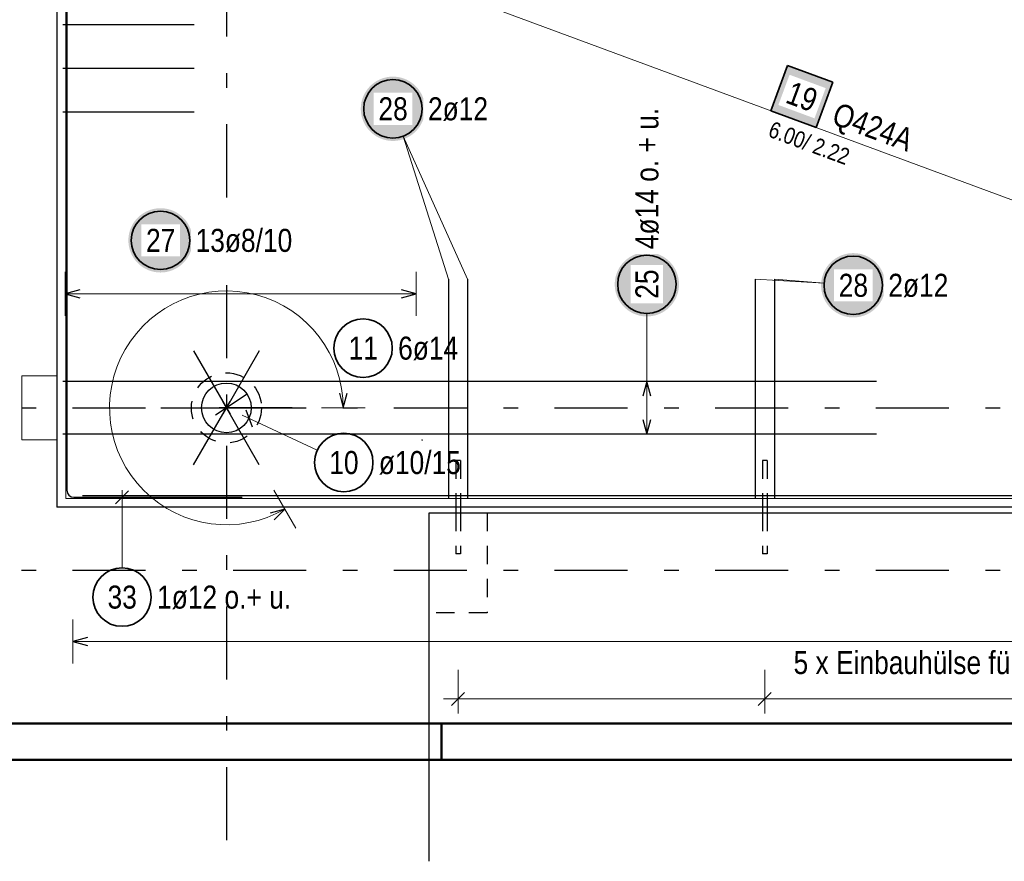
# Model space of a CAD drawing. Header units: millimetres. Extents: x -4 to 113, y -17 to 52.
# Tile 3 of 91: x 7.61 to 14.35, y -0.69 to 5.07. Entities that reach past the tile are written whole.
import ezdxf

# ---------------------------------------------------------------- set-up
doc = ezdxf.new("R2010")
doc.units = ezdxf.units.MM
doc.linetypes.add('DASHDOTX2', pattern=[2, 1, -0.5, 0, -0.5])
doc.linetypes.add('HIDDEN', pattern=[0.375, 0.25, -0.125])
for name, color, linetype, lineweight in [('Achsen', 7, 'Continuous', 20), ('Mattenbewehrung', 7, 'Continuous', 20), ('Schraffuren', 7, 'Continuous', 20), ('Stabstahl', 7, 'Continuous', 20)]:
    doc.layers.add(name, color=color, linetype=linetype, lineweight=lineweight)
doc.styles.add('Arial Narrow', font='ARIALN.TTF')

msp = doc.modelspace()

# ---------------------------------------------------------------- hatches: boundary and pattern name
at = {"layer": 'Mattenbewehrung', "lineweight": 18, "true_color": 0xffffff}
msp.add_hatch(color=7, dxfattribs=at).paths.add_polyline_path([(13.178708, 4.638761), (12.869213, 4.753274), (12.7547, 4.44378), (13.064195, 4.329267)])
at = {"layer": 'Stabstahl', "lineweight": 25, "true_color": 0xffffff}
for points in [[(10.386652, 4.457196), (10.386518, 4.464873), (10.386116, 4.472542), (10.385447, 4.480192), (10.384511, 4.487814), (10.38331, 4.495398), (10.381845, 4.502936), (10.380117, 4.510418), (10.37813, 4.517836), (10.375885, 4.525179), (10.373385, 4.53244), (10.370633, 4.539609), (10.367632, 4.546678), (10.364387, 4.553637), (10.360901, 4.560479), (10.357178, 4.567196), (10.353223, 4.573778), (10.349041, 4.580218), (10.344636, 4.586508), (10.340015, 4.592641), (10.335182, 4.598609), (10.330144, 4.604404), (10.324907, 4.61002), (10.319477, 4.61545), (10.313861, 4.620687), (10.308066, 4.625725), (10.302098, 4.630558), (10.295965, 4.635179), (10.289675, 4.639584), (10.283235, 4.643766), (10.276652, 4.647721), (10.269936, 4.651444), (10.263094, 4.65493), (10.256134, 4.658176), (10.249066, 4.661176), (10.241897, 4.663928), (10.234636, 4.666428), (10.227293, 4.668673), (10.219875, 4.670661), (10.212393, 4.672388), (10.204855, 4.673853), (10.19727, 4.675055), (10.189649, 4.67599), (10.181999, 4.67666), (10.17433, 4.677062), (10.166652, 4.677196), (10.158974, 4.677062), (10.151306, 4.67666), (10.143656, 4.67599), (10.136034, 4.675055), (10.12845, 4.673853), (10.120912, 4.672388), (10.11343, 4.670661), (10.106012, 4.668673), (10.098669, 4.666428), (10.091408, 4.663928), (10.084239, 4.661176), (10.07717, 4.658176), (10.070211, 4.65493), (10.063369, 4.651444), (10.056652, 4.647721), (10.05007, 4.643766), (10.04363, 4.639584), (10.03734, 4.635179), (10.031207, 4.630558), (10.025239, 4.625725), (10.019444, 4.620687), (10.013828, 4.61545), (10.008398, 4.61002), (10.003161, 4.604404), (9.998123, 4.598609), (9.99329, 4.592641), (9.988669, 4.586508), (9.984264, 4.580218), (9.980082, 4.573778), (9.976127, 4.567196), (9.972404, 4.560479), (9.968918, 4.553637), (9.965672, 4.546678), (9.962672, 4.539609), (9.95992, 4.53244), (9.95742, 4.525179), (9.955175, 4.517836), (9.953187, 4.510418), (9.95146, 4.502936), (9.949995, 4.495398), (9.948793, 4.487814), (9.947858, 4.480192), (9.947188, 4.472542), (9.946786, 4.464873), (9.946652, 4.457196), (9.946786, 4.449518), (9.947188, 4.441849), (9.947858, 4.434199), (9.948793, 4.426578), (9.949995, 4.418993), (9.95146, 4.411455), (9.953187, 4.403973), (9.955175, 4.396555), (9.95742, 4.389212), (9.95992, 4.381951), (9.962672, 4.374782), (9.965672, 4.367714), (9.968918, 4.360754), (9.972404, 4.353912), (9.976127, 4.347196), (9.980082, 4.340613), (9.984264, 4.334173), (9.988669, 4.327883), (9.99329, 4.32175), (9.998123, 4.315782), (10.003161, 4.309987), (10.008398, 4.304371), (10.013828, 4.298941), (10.019444, 4.293704), (10.025239, 4.288666), (10.031207, 4.283833), (10.03734, 4.279212), (10.04363, 4.274807), (10.05007, 4.270625), (10.056652, 4.26667), (10.063369, 4.262947), (10.070211, 4.259461), (10.07717, 4.256216), (10.084239, 4.253215), (10.091408, 4.250463), (10.098669, 4.247963), (10.106012, 4.245718), (10.11343, 4.243731), (10.120912, 4.242003), (10.12845, 4.240538), (10.136034, 4.239337), (10.143656, 4.238401), (10.151306, 4.237732), (10.158974, 4.23733), (10.166652, 4.237196), (10.17433, 4.23733), (10.181999, 4.237732), (10.189649, 4.238401), (10.19727, 4.239337), (10.204855, 4.240538), (10.212393, 4.242003), (10.219875, 4.243731), (10.227293, 4.245718), (10.234636, 4.247963), (10.241897, 4.250463), (10.249066, 4.253215), (10.256134, 4.256216), (10.263094, 4.259461), (10.269936, 4.262947), (10.276652, 4.26667), (10.283235, 4.270625), (10.289675, 4.274807), (10.295965, 4.279212), (10.302098, 4.283833), (10.308066, 4.288666), (10.313861, 4.293704), (10.319477, 4.298941), (10.324907, 4.304371), (10.330144, 4.309987), (10.335182, 4.315782), (10.340015, 4.32175), (10.344636, 4.327883), (10.349041, 4.334173), (10.353223, 4.340613), (10.357178, 4.347196), (10.360901, 4.353912), (10.364387, 4.360754), (10.367632, 4.367714), (10.370633, 4.374782), (10.373385, 4.381951), (10.375885, 4.389212), (10.37813, 4.396555), (10.380117, 4.403973), (10.381845, 4.411455), (10.38331, 4.418993), (10.384511, 4.426578), (10.385447, 4.434199), (10.386116, 4.441849)], [(8.795392, 3.556577), (8.795258, 3.564255), (8.794856, 3.571924), (8.794187, 3.579573), (8.793251, 3.587195), (8.79205, 3.59478), (8.790584, 3.602318), (8.788857, 3.6098), (8.786869, 3.617217), (8.784624, 3.624561), (8.782124, 3.631822), (8.779372, 3.638991), (8.776372, 3.646059), (8.773127, 3.653019), (8.76964, 3.659861), (8.765917, 3.666577), (8.761962, 3.673159), (8.75778, 3.6796), (8.753376, 3.68589), (8.748754, 3.692023), (8.743922, 3.697991), (8.738884, 3.703786), (8.733647, 3.709402), (8.728217, 3.714832), (8.722601, 3.720069), (8.716805, 3.725107), (8.710837, 3.72994), (8.704705, 3.734561), (8.698414, 3.738965), (8.691974, 3.743148), (8.685392, 3.747103), (8.678676, 3.750826), (8.671834, 3.754312), (8.664874, 3.757557), (8.657805, 3.760558), (8.650636, 3.76331), (8.643376, 3.76581), (8.636032, 3.768055), (8.628615, 3.770042), (8.621132, 3.77177), (8.613594, 3.773235), (8.60601, 3.774436), (8.598388, 3.775372), (8.590738, 3.776041), (8.58307, 3.776443), (8.575392, 3.776577), (8.567714, 3.776443), (8.560045, 3.776041), (8.552396, 3.775372), (8.544774, 3.774436), (8.537189, 3.773235), (8.529651, 3.77177), (8.522169, 3.770042), (8.514752, 3.768055), (8.507408, 3.76581), (8.500147, 3.76331), (8.492978, 3.760558), (8.48591, 3.757557), (8.47895, 3.754312), (8.472108, 3.750826), (8.465392, 3.747103), (8.45881, 3.743148), (8.452369, 3.738965), (8.446079, 3.734561), (8.439946, 3.72994), (8.433979, 3.725107), (8.428183, 3.720069), (8.422567, 3.714832), (8.417137, 3.709402), (8.4119, 3.703786), (8.406862, 3.697991), (8.402029, 3.692023), (8.397408, 3.68589), (8.393004, 3.6796), (8.388821, 3.673159), (8.384866, 3.666577), (8.381143, 3.659861), (8.377657, 3.653019), (8.374412, 3.646059), (8.371411, 3.638991), (8.368659, 3.631822), (8.366159, 3.624561), (8.363914, 3.617217), (8.361927, 3.6098), (8.360199, 3.602318), (8.358734, 3.59478), (8.357533, 3.587195), (8.356597, 3.579573), (8.355928, 3.571924), (8.355526, 3.564255), (8.355392, 3.556577), (8.355526, 3.548899), (8.355928, 3.541231), (8.356597, 3.533581), (8.357533, 3.525959), (8.358734, 3.518375), (8.360199, 3.510837), (8.361927, 3.503354), (8.363914, 3.495937), (8.366159, 3.488593), (8.368659, 3.481333), (8.371411, 3.474164), (8.374412, 3.467095), (8.377657, 3.460136), (8.381143, 3.453293), (8.384866, 3.446577), (8.388821, 3.439995), (8.393004, 3.433555), (8.397408, 3.427264), (8.402029, 3.421132), (8.406862, 3.415164), (8.4119, 3.409368), (8.417137, 3.403752), (8.422567, 3.398322), (8.428183, 3.393085), (8.433979, 3.388047), (8.439946, 3.383215), (8.446079, 3.378593), (8.452369, 3.374189), (8.45881, 3.370007), (8.465392, 3.366052), (8.472108, 3.362329), (8.47895, 3.358843), (8.48591, 3.355597), (8.492978, 3.352597), (8.500147, 3.349845), (8.507408, 3.347345), (8.514752, 3.3451), (8.522169, 3.343112), (8.529651, 3.341385), (8.537189, 3.33992), (8.544774, 3.338718), (8.552396, 3.337782), (8.560045, 3.337113), (8.567714, 3.336711), (8.575392, 3.336577), (8.58307, 3.336711), (8.590738, 3.337113), (8.598388, 3.337782), (8.60601, 3.338718), (8.613594, 3.33992), (8.621132, 3.341385), (8.628615, 3.343112), (8.636032, 3.3451), (8.643376, 3.347345), (8.650636, 3.349845), (8.657805, 3.352597), (8.664874, 3.355597), (8.671834, 3.358843), (8.678676, 3.362329), (8.685392, 3.366052), (8.691974, 3.370007), (8.698414, 3.374189), (8.704705, 3.378593), (8.710837, 3.383215), (8.716805, 3.388047), (8.722601, 3.393085), (8.728217, 3.398322), (8.733647, 3.403752), (8.738884, 3.409368), (8.743922, 3.415164), (8.748754, 3.421132), (8.753376, 3.427264), (8.75778, 3.433555), (8.761962, 3.439995), (8.765917, 3.446577), (8.76964, 3.453293), (8.773127, 3.460136), (8.776372, 3.467095), (8.779372, 3.474164), (8.782124, 3.481333), (8.784624, 3.488593), (8.786869, 3.495937), (8.788857, 3.503354), (8.790584, 3.510837), (8.79205, 3.518375), (8.793251, 3.525959), (8.794187, 3.533581), (8.794856, 3.541231)], [(12.12543, 3.255864), (12.125296, 3.263542), (12.124894, 3.271211), (12.124225, 3.278861), (12.123289, 3.286482), (12.122087, 3.294067), (12.120622, 3.301605), (12.118895, 3.309087), (12.116907, 3.316505), (12.114662, 3.323848), (12.112162, 3.331109), (12.10941, 3.338278), (12.10641, 3.345346), (12.103164, 3.352306), (12.099678, 3.359148), (12.095955, 3.365864), (12.092, 3.372447), (12.087818, 3.378887), (12.083413, 3.385177), (12.078792, 3.39131), (12.073959, 3.397278), (12.068922, 3.403073), (12.063684, 3.408689), (12.058255, 3.414119), (12.052638, 3.419356), (12.046843, 3.424394), (12.040875, 3.429227), (12.034742, 3.433848), (12.028452, 3.438253), (12.022012, 3.442435), (12.01543, 3.44639), (12.008713, 3.450113), (12.001871, 3.453599), (11.994912, 3.456844), (11.987843, 3.459845), (11.980674, 3.462597), (11.973413, 3.465097), (11.96607, 3.467342), (11.958653, 3.469329), (11.95117, 3.471057), (11.943632, 3.472522), (11.936048, 3.473723), (11.928426, 3.474659), (11.920776, 3.475328), (11.913108, 3.47573), (11.90543, 3.475864), (11.897752, 3.47573), (11.890083, 3.475328), (11.882433, 3.474659), (11.874812, 3.473723), (11.867227, 3.472522), (11.859689, 3.471057), (11.852207, 3.469329), (11.844789, 3.467342), (11.837446, 3.465097), (11.830185, 3.462597), (11.823016, 3.459845), (11.815948, 3.456844), (11.808988, 3.453599), (11.802146, 3.450113), (11.79543, 3.44639), (11.788847, 3.442435), (11.782407, 3.438253), (11.776117, 3.433848), (11.769984, 3.429227), (11.764016, 3.424394), (11.758221, 3.419356), (11.752605, 3.414119), (11.747175, 3.408689), (11.741938, 3.403073), (11.7369, 3.397278), (11.732067, 3.39131), (11.727446, 3.385177), (11.723041, 3.378887), (11.718859, 3.372447), (11.714904, 3.365864), (11.711181, 3.359148), (11.707695, 3.352306), (11.70445, 3.345346), (11.701449, 3.338278), (11.698697, 3.331109), (11.696197, 3.323848), (11.693952, 3.316505), (11.691965, 3.309087), (11.690237, 3.301605), (11.688772, 3.294067), (11.687571, 3.286482), (11.686635, 3.278861), (11.685966, 3.271211), (11.685564, 3.263542), (11.68543, 3.255864), (11.685564, 3.248187), (11.685966, 3.240518), (11.686635, 3.232868), (11.687571, 3.225246), (11.688772, 3.217662), (11.690237, 3.210124), (11.691965, 3.202642), (11.693952, 3.195224), (11.696197, 3.187881), (11.698697, 3.18062), (11.701449, 3.173451), (11.70445, 3.166382), (11.707695, 3.159423), (11.711181, 3.152581), (11.714904, 3.145864), (11.718859, 3.139282), (11.723041, 3.132842), (11.727446, 3.126552), (11.732067, 3.120419), (11.7369, 3.114451), (11.741938, 3.108656), (11.747175, 3.10304), (11.752605, 3.09761), (11.758221, 3.092373), (11.764016, 3.087335), (11.769984, 3.082502), (11.776117, 3.077881), (11.782407, 3.073476), (11.788847, 3.069294), (11.79543, 3.065339), (11.802146, 3.061616), (11.808988, 3.05813), (11.815948, 3.054884), (11.823016, 3.051884), (11.830185, 3.049132), (11.837446, 3.046632), (11.844789, 3.044387), (11.852207, 3.042399), (11.859689, 3.040672), (11.867227, 3.039207), (11.874812, 3.038005), (11.882433, 3.03707), (11.890083, 3.0364), (11.897752, 3.035998), (11.90543, 3.035864), (11.913108, 3.035998), (11.920776, 3.0364), (11.928426, 3.03707), (11.936048, 3.038005), (11.943632, 3.039207), (11.95117, 3.040672), (11.958653, 3.042399), (11.96607, 3.044387), (11.973413, 3.046632), (11.980674, 3.049132), (11.987843, 3.051884), (11.994912, 3.054884), (12.001871, 3.05813), (12.008713, 3.061616), (12.01543, 3.065339), (12.022012, 3.069294), (12.028452, 3.073476), (12.034742, 3.077881), (12.040875, 3.082502), (12.046843, 3.087335), (12.052638, 3.092373), (12.058255, 3.09761), (12.063684, 3.10304), (12.068922, 3.108656), (12.073959, 3.114451), (12.078792, 3.120419), (12.083413, 3.126552), (12.087818, 3.132842), (12.092, 3.139282), (12.095955, 3.145864), (12.099678, 3.152581), (12.103164, 3.159423), (12.10641, 3.166382), (12.10941, 3.173451), (12.112162, 3.18062), (12.114662, 3.187881), (12.116907, 3.195224), (12.118895, 3.202642), (12.120622, 3.210124), (12.122087, 3.217662), (12.123289, 3.225246), (12.124225, 3.232868), (12.124894, 3.240518)], [(13.538238, 3.249112), (13.538104, 3.25679), (13.537702, 3.264458), (13.537033, 3.272108), (13.536097, 3.27973), (13.534896, 3.287314), (13.533431, 3.294852), (13.531703, 3.302334), (13.529716, 3.309752), (13.527471, 3.317095), (13.524971, 3.324356), (13.522219, 3.331525), (13.519218, 3.338594), (13.515973, 3.345553), (13.512487, 3.352395), (13.508764, 3.359112), (13.504809, 3.365694), (13.500627, 3.372134), (13.496222, 3.378424), (13.491601, 3.384557), (13.486768, 3.390525), (13.48173, 3.39632), (13.476493, 3.401937), (13.471063, 3.407366), (13.465447, 3.412604), (13.459652, 3.417641), (13.453684, 3.422474), (13.447551, 3.427095), (13.441261, 3.4315), (13.434821, 3.435682), (13.428238, 3.439637), (13.421522, 3.44336), (13.41468, 3.446846), (13.40772, 3.450092), (13.400652, 3.453092), (13.393483, 3.455844), (13.386222, 3.458344), (13.378879, 3.460589), (13.371461, 3.462577), (13.363979, 3.464304), (13.356441, 3.465769), (13.348856, 3.466971), (13.341235, 3.467906), (13.333585, 3.468576), (13.325916, 3.468978), (13.318238, 3.469112), (13.31056, 3.468978), (13.302892, 3.468576), (13.295242, 3.467906), (13.28762, 3.466971), (13.280036, 3.465769), (13.272498, 3.464304), (13.265016, 3.462577), (13.257598, 3.460589), (13.250255, 3.458344), (13.242994, 3.455844), (13.235825, 3.453092), (13.228756, 3.450092), (13.221797, 3.446846), (13.214955, 3.44336), (13.208238, 3.439637), (13.201656, 3.435682), (13.195216, 3.4315), (13.188926, 3.427095), (13.182793, 3.422474), (13.176825, 3.417641), (13.17103, 3.412604), (13.165414, 3.407366), (13.159984, 3.401937), (13.154746, 3.39632), (13.149709, 3.390525), (13.144876, 3.384557), (13.140255, 3.378424), (13.13585, 3.372134), (13.131668, 3.365694), (13.127713, 3.359112), (13.12399, 3.352395), (13.120504, 3.345553), (13.117258, 3.338594), (13.114258, 3.331525), (13.111506, 3.324356), (13.109006, 3.317095), (13.106761, 3.309752), (13.104773, 3.302334), (13.103046, 3.294852), (13.101581, 3.287314), (13.100379, 3.27973), (13.099444, 3.272108), (13.098774, 3.264458), (13.098372, 3.25679), (13.098238, 3.249112), (13.098372, 3.241434), (13.098774, 3.233765), (13.099444, 3.226115), (13.100379, 3.218494), (13.101581, 3.210909), (13.103046, 3.203371), (13.104773, 3.195889), (13.106761, 3.188471), (13.109006, 3.181128), (13.111506, 3.173867), (13.114258, 3.166698), (13.117258, 3.15963), (13.120504, 3.15267), (13.12399, 3.145828), (13.127713, 3.139112), (13.131668, 3.132529), (13.13585, 3.126089), (13.140255, 3.119799), (13.144876, 3.113666), (13.149709, 3.107698), (13.154746, 3.101903), (13.159984, 3.096287), (13.165414, 3.090857), (13.17103, 3.08562), (13.176825, 3.080582), (13.182793, 3.075749), (13.188926, 3.071128), (13.195216, 3.066723), (13.201656, 3.062541), (13.208238, 3.058586), (13.214955, 3.054863), (13.221797, 3.051377), (13.228756, 3.048132), (13.235825, 3.045131), (13.242994, 3.042379), (13.250255, 3.039879), (13.257598, 3.037634), (13.265016, 3.035647), (13.272498, 3.033919), (13.280036, 3.032454), (13.28762, 3.031253), (13.295242, 3.030317), (13.302892, 3.029648), (13.31056, 3.029246), (13.318238, 3.029112), (13.325916, 3.029246), (13.333585, 3.029648), (13.341235, 3.030317), (13.348856, 3.031253), (13.356441, 3.032454), (13.363979, 3.033919), (13.371461, 3.035647), (13.378879, 3.037634), (13.386222, 3.039879), (13.393483, 3.042379), (13.400652, 3.045131), (13.40772, 3.048132), (13.41468, 3.051377), (13.421522, 3.054863), (13.428238, 3.058586), (13.434821, 3.062541), (13.441261, 3.066723), (13.447551, 3.071128), (13.453684, 3.075749), (13.459652, 3.080582), (13.465447, 3.08562), (13.471063, 3.090857), (13.476493, 3.096287), (13.48173, 3.101903), (13.486768, 3.107698), (13.491601, 3.113666), (13.496222, 3.119799), (13.500627, 3.126089), (13.504809, 3.132529), (13.508764, 3.139112), (13.512487, 3.145828), (13.515973, 3.15267), (13.519218, 3.15963), (13.522219, 3.166698), (13.524971, 3.173867), (13.527471, 3.181128), (13.529716, 3.188471), (13.531703, 3.195889), (13.533431, 3.203371), (13.534896, 3.210909), (13.536097, 3.218494), (13.537033, 3.226115), (13.537702, 3.233765)]]:
    msp.add_hatch(color=7, dxfattribs=at).paths.add_polyline_path(points)

# ---------------------------------------------------------------- linework, layer by layer
at = {"color": 3, "linetype": 'Continuous', "lineweight": 25}
for p, q in [((7.866531, 6.630196), (7.866531, 1.730196)), ((44.756532, 1.730196), (7.866531, 1.730196)), ((10.412233, 1.690196), (10.412233, -0.69339)), ((19.212244, 1.690177), (10.412233, 1.690177)), ((10.596233, 1.730196), (10.596233, 1.690177)), ((10.628233, 1.730196), (10.628233, 1.690177)), ((12.696233, 1.730196), (12.696233, 1.690177)), ((12.728233, 1.730196), (12.728233, 1.690177))]:
    msp.add_line(p, q, dxfattribs=at)
at = {"color": 3, "linetype": 'Continuous', "lineweight": 25, "ltscale": 0.5}
for p, q in [((7.93423, 2.997796), (7.93423, 1.845796)), ((8.356143, 1.84199), (8.267755, 1.753602)), ((7.98223, 1.797796), (9.13423, 1.797796)), ((8.041232, 1.810196), (28.041232, 1.810196))]:
    msp.add_line(p, q, dxfattribs=at)
at = {"color": 7, "linetype": 'Continuous', "lineweight": 18}
for p, q in [((7.86623, 2.630196), (7.62623, 2.630196)), ((7.62623, 2.630196), (7.62623, 2.190196)), ((7.86623, 2.630196), (7.86623, 2.190196)), ((7.86623, 2.190196), (7.62623, 2.190196))]:
    msp.add_line(p, q, dxfattribs=at)
at = {"color": 3, "linetype": 'HIDDEN', "lineweight": 25, "ltscale": 0.5}
for p, q in [((10.597451, 2.050203), (10.596233, 2.050203)), ((10.596233, 2.050203), (10.596233, 1.730196)), ((10.60092, 2.050203), (10.597451, 2.050203)), ((10.60611, 2.050203), (10.60092, 2.050203)), ((10.612233, 2.050203), (10.60611, 2.050203)), ((10.618356, 2.050203), (10.612233, 2.050203)), ((10.623547, 2.050203), (10.618356, 2.050203)), ((10.627015, 2.050203), (10.623547, 2.050203)), ((10.628233, 2.050203), (10.627015, 2.050203)), ((10.628233, 2.050203), (10.628233, 1.730196)), ((12.697451, 2.050203), (12.696233, 2.050203)), ((12.696233, 2.050203), (12.696233, 1.730196)), ((12.70092, 2.050203), (12.697451, 2.050203)), ((12.70611, 2.050203), (12.70092, 2.050203)), ((12.712233, 2.050203), (12.70611, 2.050203)), ((12.718356, 2.050203), (12.712233, 2.050203)), ((12.723547, 2.050203), (12.718356, 2.050203)), ((12.727015, 2.050203), (12.723547, 2.050203)), ((12.728233, 2.050203), (12.727015, 2.050203)), ((12.728233, 2.050203), (12.728233, 1.730196)), ((10.596233, 1.690177), (10.596233, 1.410203)), ((10.628233, 1.690177), (10.628233, 1.410203)), ((10.812233, 1.690177), (10.812233, 1.007039)), ((12.696233, 1.690177), (12.696233, 1.410203)), ((12.728233, 1.690177), (12.728233, 1.410203)), ((10.597451, 1.410203), (10.596233, 1.410203)), ((10.60092, 1.410203), (10.597451, 1.410203)), ((10.60611, 1.410203), (10.60092, 1.410203)), ((10.612233, 1.410203), (10.60611, 1.410203)), ((10.618356, 1.410203), (10.612233, 1.410203)), ((10.623547, 1.410203), (10.618356, 1.410203)), ((10.627015, 1.410203), (10.623547, 1.410203)), ((10.628233, 1.410203), (10.627015, 1.410203)), ((12.697451, 1.410203), (12.696233, 1.410203)), ((12.70092, 1.410203), (12.697451, 1.410203)), ((12.70611, 1.410203), (12.70092, 1.410203)), ((12.712233, 1.410203), (12.70611, 1.410203)), ((12.718356, 1.410203), (12.712233, 1.410203)), ((12.723547, 1.410203), (12.718356, 1.410203)), ((12.727015, 1.410203), (12.723547, 1.410203)), ((12.728233, 1.410203), (12.727015, 1.410203)), ((10.812233, 1.007039), (10.412233, 1.007039))]:
    msp.add_line(p, q, dxfattribs=at)
at = {"color": 5, "linetype": 'Continuous', "lineweight": 18, "ltscale": 0.5}
msp.add_line((8.311949, 1.314914), (8.311949, 1.847796), dxfattribs=at)
at = {"color": 4, "linetype": 'Continuous', "lineweight": 50}
for p, q in [((1, 0.25), (104.75, 0.25)), ((0, 0), (105, 0))]:
    msp.add_line(p, q, dxfattribs=at)
at = {"color": 4, "linetype": 'Continuous', "lineweight": 50, "ltscale": 0.2}
msp.add_line((10.5, 0), (10.5, 0.25), dxfattribs=at)
at = {"color": 3, "linetype": 'HIDDEN', "lineweight": 25, "ltscale": 0.5}
msp.add_circle((9.026531, 2.410146), 0.24, dxfattribs=at)
at = {"color": 9, "linetype": 'Continuous', "lineweight": 0}
msp.add_circle((10.366237, 2.190196), 0.00222, dxfattribs=at)
at = {"color": 2, "linetype": 'Continuous', "lineweight": 35, "ltscale": 0.5}
msp.add_circle((8.311949, 1.114914), 0.2, dxfattribs=at)
at = {"color": 3, "linetype": 'Continuous', "lineweight": 25, "ltscale": 0.5}
msp.add_arc((7.98223, 1.845796), 0.048, 180, 270, dxfattribs=at)
at = {"layer": 'Achsen', "color": 3, "linetype": 'DASHDOTX2', "lineweight": 25, "ltscale": 0.5}
for p, q in [((9.027324, 39.55094), (9.027324, -0.69339)), ((3.573324, 2.410196), (49.410516, 2.410196)), ((3.573324, 1.300196), (49.410516, 1.300196))]:
    msp.add_line(p, q, dxfattribs=at)
at = {"layer": 'Mattenbewehrung', "color": 3, "linetype": 'Continuous', "lineweight": 25, "ltscale": 0.5}
for p, q in [((7.93623, 2.630196), (7.93623, 16.630196)), ((8.806531, 5.03286), (7.906531, 5.03286)), ((8.806531, 4.733527), (7.906531, 4.733527)), ((8.806531, 4.434194), (7.906531, 4.434194)), ((7.93623, 2.190196), (7.93623, 2.630196)), ((7.93623, 1.910196), (7.93623, 2.190196))]:
    msp.add_line(p, q, dxfattribs=at)
at = {"layer": 'Mattenbewehrung', "color": 7, "linetype": 'Continuous', "lineweight": 18, "ltscale": 0.5}
for p, q in [((7.926538, 6.230198), (7.926538, 1.7902)), ((7.926538, 1.7902), (19.926538, 1.7902)), ((7.926538, 1.7902), (7.926538, 1.7902))]:
    msp.add_line(p, q, dxfattribs=at)
at = {"layer": 'Mattenbewehrung', "color": 2, "linetype": 'Continuous', "lineweight": 35, "ltscale": 0.5}
for p, q in [((12.869213, 4.753274), (12.7547, 4.44378)), ((13.178708, 4.638761), (12.869213, 4.753274)), ((13.064195, 4.329267), (13.178708, 4.638761)), ((12.7547, 4.44378), (13.064195, 4.329267))]:
    msp.add_line(p, q, dxfattribs=at)
at = {"layer": 'Schraffuren', "color": 6, "linetype": 'Continuous', "lineweight": 13, "ltscale": 0.5}
for p, q in [((10.612233, 0.618058), (10.612233, 0.318058)), ((12.712233, 0.618058), (12.712233, 0.318058)), ((12.712233, 0.618058), (12.712233, 0.318058)), ((10.512233, 0.418058), (12.812233, 0.418058)), ((12.612233, 0.418058), (14.918356, 0.418058))]:
    msp.add_line(p, q, dxfattribs=at)
at = {"layer": 'Schraffuren', "color": 2, "linetype": 'Continuous', "lineweight": 35, "ltscale": 0.5}
for p, q in [((10.656428, 0.462252), (10.568039, 0.373864)), ((12.756428, 0.462252), (12.668039, 0.373864)), ((12.756428, 0.462252), (12.668039, 0.373864))]:
    msp.add_line(p, q, dxfattribs=at)
at = {"layer": 'Stabstahl', "color": 5, "linetype": 'Continuous', "lineweight": 18, "ltscale": 0.5}
for p, q in [((10.678233, 3.290196), (10.237819, 4.270286)), ((10.546234, 3.290196), (10.237819, 4.270286)), ((7.92223, 3.341003), (7.92223, 3.041003)), ((10.326234, 3.041003), (10.326234, 3.341003)), ((12.646234, 3.290196), (13.118707, 3.2628)), ((12.778233, 3.290196), (13.118707, 3.2628)), ((7.92223, 3.191003), (10.326234, 3.191003)), ((11.90543, 3.055864), (11.90543, 2.590195)), ((12.05543, 2.590195), (11.75543, 2.590195)), ((11.90543, 2.230196), (11.90543, 2.590195)), ((9.676531, 2.410192), (9.976531, 2.410213)), ((9.648727, 2.120356), (9.135329, 2.359473)), ((11.75543, 2.230196), (12.05543, 2.230196)), ((9.501493, 1.5874), (9.351505, 1.847215)), ((7.974555, 0.961003), (7.974555, 0.661003)), ((43.348532, 0.811003), (7.974555, 0.811003))]:
    msp.add_line(p, q, dxfattribs=at)
at = {"layer": 'Stabstahl', "color": 3, "linetype": 'Continuous', "lineweight": 25, "ltscale": 0.5}
for p, q in [((10.546234, 3.290196), (10.546234, 1.790196)), ((10.678233, 3.290196), (10.678233, 1.790196)), ((12.646234, 3.290196), (12.646234, 1.790196)), ((12.778233, 3.290196), (12.778233, 1.790196)), ((8.02223, 3.217798), (7.92223, 3.191003)), ((7.92223, 3.191003), (8.02223, 3.164208)), ((10.326234, 3.191003), (10.226234, 3.217798)), ((10.226234, 3.164208), (10.326234, 3.191003)), ((8.80154, 2.799778), (9.05154, 2.366778)), ((9.25154, 2.799778), (9.00154, 2.366778)), ((13.47823, 2.590195), (7.90623, 2.590195)), ((11.90543, 2.590195), (11.878635, 2.490195)), ((11.932225, 2.490195), (11.90543, 2.590195)), ((9.167981, 2.504479), (8.951671, 2.360222)), ((9.799729, 2.5102), (9.826531, 2.410202)), ((9.826531, 2.410202), (9.853319, 2.510204)), ((8.80154, 2.020378), (9.05154, 2.453378)), ((9.25154, 2.020378), (9.00154, 2.453378)), ((8.57654, 2.410178), (9.07654, 2.410178)), ((8.936551, 2.410146), (9.196551, 2.410146)), ((9.47654, 2.410178), (8.97654, 2.410178)), ((9.159251, 2.397084), (9.202057, 2.279642)), ((11.878635, 2.330196), (11.90543, 2.230196)), ((11.90543, 2.230196), (11.932225, 2.330196)), ((13.47823, 2.230196), (7.90623, 2.230196)), ((9.426499, 1.717307), (9.326498, 1.690517)), ((9.353291, 1.644106), (9.426499, 1.717307)), ((8.074555, 0.837798), (7.974555, 0.811003)), ((7.974555, 0.811003), (8.074555, 0.784208))]:
    msp.add_line(p, q, dxfattribs=at)
at = {"layer": 'Stabstahl', "color": 2, "linetype": 'Continuous', "lineweight": 35, "ltscale": 0.5}
for centre in [(10.166652, 4.457196), (8.575392, 3.556577), (11.90543, 3.255864), (13.318238, 3.249112), (9.962216, 2.818878), (9.830027, 2.035915)]:
    msp.add_circle(centre, 0.2, dxfattribs=at)
at = {"layer": 'Stabstahl', "color": 3, "linetype": 'Continuous', "lineweight": 25, "ltscale": 0.5}
msp.add_circle((9.026531, 2.410146), 0.17002, dxfattribs=at)
at = {"layer": 'Stabstahl', "color": 5, "linetype": 'Continuous', "lineweight": 18, "ltscale": 0.5}
msp.add_arc((9.026531, 2.410146), 0.8, 0.004036, 299.997377, dxfattribs=at)

# ---------------------------------------------------------------- texts
at = {"color": 2, "lineweight": 35, "char_height": 0.1575, "attachment_point": 1, "line_spacing_factor": 0.9, "style": 'Arial Narrow'}
for s, insert in [('33', (8.212724, 1.193664)), ('1ø12 o.+ u.', (8.551949, 1.193664))]:
    msp.add_mtext(s, dxfattribs=dict(at, insert=insert))
at = {"layer": 'Schraffuren', "color": 2, "lineweight": 35, "style": 'Arial Narrow'}
msp.add_text('5 x Einbauhülse für Schubdorn Typ LD-22', height=0.1575, dxfattribs=at).set_placement((12.90965, 0.588074))
at = {"layer": 'Stabstahl', "color": 2, "lineweight": 35, "char_height": 0.1575, "attachment_point": 1, "line_spacing_factor": 0.9, "style": 'Arial Narrow'}
for s, insert in [('6ø14', (10.202216, 2.897628)), ('11', (9.862991, 2.897628)), ('10', (9.730802, 2.114665)), ('ø10/15', (10.070027, 2.114665))]:
    msp.add_mtext(s, dxfattribs=dict(at, insert=insert))

# ---------------------------------------------------------------- next in the draw order: texts
at = {"layer": 'Stabstahl', "color": 2, "lineweight": 35, "char_height": 0.1575, "attachment_point": 1, "rotation": 90, "line_spacing_factor": 0.9, "style": 'Arial Narrow', "bg_fill": 3, "box_fill_scale": 1.2, "bg_fill_color": 256, "bg_fill_true_color": 13158600, "bg_fill_transparency": 0}
for s, insert in [('4ø14 o. + u.', (11.82668, 3.495864)), ('25', (11.82668, 3.156639))]:
    msp.add_mtext(s, dxfattribs=dict(at, insert=insert))
at = {"layer": 'Stabstahl', "color": 2, "lineweight": 35, "char_height": 0.1575, "attachment_point": 1, "line_spacing_factor": 0.9, "style": 'Arial Narrow', "bg_fill": 3, "box_fill_scale": 1.2, "bg_fill_color": 256, "bg_fill_true_color": 13158600, "bg_fill_transparency": 0}
for s, insert in [('28', (10.067427, 4.535946)), ('2ø12', (10.406652, 4.535946)), ('13ø8/10', (8.815392, 3.635327)), ('27', (8.476167, 3.635327)), ('28', (13.219013, 3.327862)), ('2ø12', (13.558238, 3.327862))]:
    msp.add_mtext(s, dxfattribs=dict(at, insert=insert))

# ---------------------------------------------------------------- next in the draw order: linework, layer by layer
at = {"layer": 'Mattenbewehrung', "color": 7, "linetype": 'Continuous', "lineweight": 18, "ltscale": 0.5}
msp.add_line((19.926538, 1.7902), (7.926538, 6.230198), dxfattribs=at)

# ---------------------------------------------------------------- next in the draw order: texts
at = {"layer": 'Mattenbewehrung', "color": 2, "lineweight": 35, "char_height": 0.1575, "attachment_point": 1, "rotation": 339.6955363, "line_spacing_factor": 0.9, "style": 'Arial Narrow', "bg_fill": 3, "box_fill_scale": 1.2, "bg_fill_color": 256, "bg_fill_true_color": 13158600, "bg_fill_transparency": 0}
for s, insert in [('19', (12.900972, 4.649559)), ('Q424A', (13.217043, 4.504624))]:
    msp.add_mtext(s, dxfattribs=dict(at, insert=insert))

# ---------------------------------------------------------------- next in the draw order: texts
at = {"layer": 'Mattenbewehrung', "color": 2, "lineweight": 35, "insert": (12.73388, 4.387508), "char_height": 0.1125, "attachment_point": 1, "rotation": 339.6955363, "line_spacing_factor": 0.9, "style": 'Arial Narrow', "bg_fill": 3, "box_fill_scale": 1.2, "bg_fill_color": 256, "bg_fill_true_color": 13158600, "bg_fill_transparency": 0}
msp.add_mtext(' 6.00/ 2.22', dxfattribs=at)

doc.saveas('drawing.dxf')
